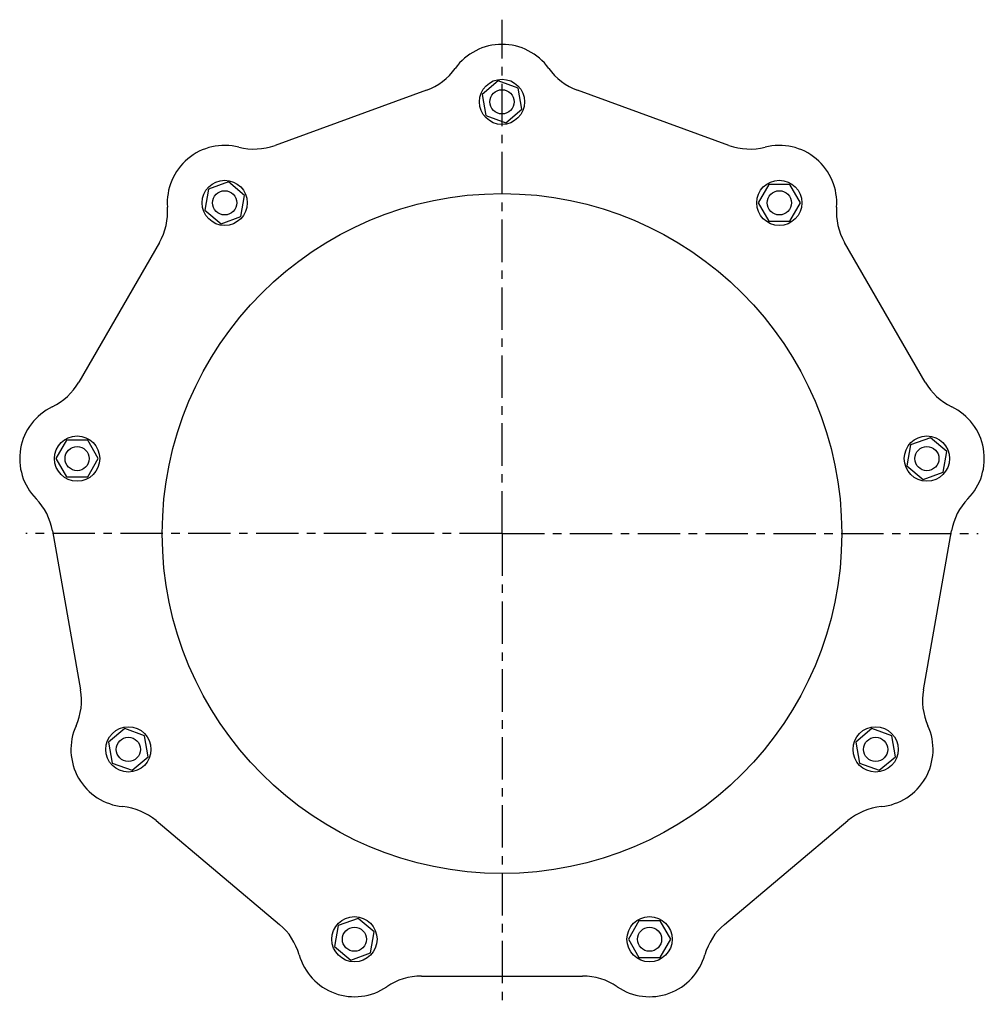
# Model space of a CAD drawing. Header units: millimetres. Extents: x 106 to 1612, y 211 to 1016.
# Tile 1 of 3: x 106 to 895, y 211 to 1016. Entities that reach past the tile are written whole.
import ezdxf

# ---------------------------------------------------------------- set-up
doc = ezdxf.new("R2010")
doc.units = ezdxf.units.MM
doc.header["$LTSCALE"] = 92.51
doc.linetypes.add('CENTER', pattern=[0.6, 0.375, -0.075, 0.075, -0.075])
doc.layers.get('0').update_dxf_attribs({"linetype": 'CONTINUOUS'})
doc.layers.add('DEFAULT_1', color=7, linetype='CENTER')
doc.layers.add('SURFS', color=7, linetype='CONTINUOUS')

msp = doc.modelspace()

# ---------------------------------------------------------------- linework, layer by layer
at = {"color": 7, "linetype": 'Continuous'}
for p, q in [((438.7, 958.49), (314.72, 913.37)), ((686.18, 913.37), (562.19, 958.49)), ((220.12, 833.99), (154.15, 719.73)), ((846.75, 719.73), (780.78, 833.99)), ((132.71, 598.11), (155.62, 468.18)), ((845.28, 468.18), (868.19, 598.11)), ((217.36, 361.23), (318.44, 276.42)), ((682.46, 276.42), (783.53, 361.23)), ((434.48, 234.19), (566.42, 234.19))]:
    msp.add_line(p, q, dxfattribs=at)
for centre, radius in [((500.45, 595.97), 278), ((273.55, 866.38), 9.89), ((152.81, 657.27), 9.89), ((194.74, 419.47), 9.89), ((379.72, 264.26), 9.89)]:
    msp.add_circle(centre, radius, dxfattribs=at)
at = {"layer": 'DEFAULT_1', "color": 7, "linetype": 'CENTER'}
for q in [(500.45, 1016.14), (110.88, 595.97), (500.45, 211.05), (890.02, 595.97)]:
    msp.add_line((500.45, 595.97), q, dxfattribs=at)
at = {"layer": 'SURFS', "color": 7, "linetype": 'Continuous'}
for p, q in [((497.44, 966.03), (484.17, 954.89)), ((513.72, 960.1), (497.44, 966.03)), ((516.73, 943.04), (513.72, 960.1)), ((484.17, 954.89), (487.18, 937.83)), ((503.46, 931.91), (516.73, 943.04)), ((487.18, 937.83), (503.46, 931.91)), ((276.55, 883.44), (260.28, 877.52)), ((289.82, 872.31), (276.55, 883.44)), ((718.69, 881.38), (710.03, 866.38)), ((736.01, 881.38), (718.69, 881.38)), ((744.67, 866.38), (736.01, 881.38)), ((260.28, 877.52), (257.27, 860.46)), ((286.81, 855.25), (289.82, 872.31)), ((710.03, 866.38), (718.69, 851.38)), ((736.01, 851.38), (744.67, 866.38)), ((257.27, 860.46), (270.54, 849.32)), ((270.54, 849.32), (286.81, 855.25)), ((718.69, 851.38), (736.01, 851.38)), ((144.15, 672.27), (135.49, 657.27)), ((161.47, 672.27), (144.15, 672.27)), ((170.13, 657.27), (161.47, 672.27)), ((834.82, 668.4), (831.81, 651.34)), ((851.09, 674.32), (834.82, 668.4)), ((864.36, 663.19), (851.09, 674.32)), ((861.36, 646.13), (864.36, 663.19)), ((135.49, 657.27), (144.15, 642.27)), ((161.47, 642.27), (170.13, 657.27)), ((831.81, 651.34), (845.08, 640.21)), ((845.08, 640.21), (861.36, 646.13)), ((144.15, 642.27), (161.47, 642.27)), ((191.74, 436.53), (178.47, 425.39)), ((208.01, 430.6), (191.74, 436.53)), ((803.15, 436.53), (789.88, 425.39)), ((819.42, 430.6), (803.15, 436.53)), ((211.02, 413.54), (208.01, 430.6)), ((822.43, 413.54), (819.42, 430.6)), ((178.47, 425.39), (181.47, 408.33)), ((789.88, 425.39), (792.89, 408.33)), ((197.75, 402.41), (211.02, 413.54)), ((809.16, 402.41), (822.43, 413.54)), ((181.47, 408.33), (197.75, 402.41)), ((792.89, 408.33), (809.16, 402.41)), ((366.45, 275.39), (363.44, 258.33)), ((382.72, 281.31), (366.45, 275.39)), ((395.99, 270.18), (382.72, 281.31)), ((612.52, 279.26), (603.86, 264.26)), ((629.84, 279.26), (612.52, 279.26)), ((638.5, 264.26), (629.84, 279.26)), ((392.98, 253.12), (395.99, 270.18)), ((363.44, 258.33), (376.71, 247.2)), ((603.86, 264.26), (612.52, 249.26)), ((629.84, 249.26), (638.5, 264.26)), ((376.71, 247.2), (392.98, 253.12)), ((612.52, 249.26), (629.84, 249.26))]:
    msp.add_line(p, q, dxfattribs=at)
for centre, radius in [((500.45, 948.97), 18.5), ((500.45, 948.97), 9.89), ((273.55, 866.38), 18.5), ((727.35, 866.38), 18.5), ((727.35, 866.38), 9.89), ((152.81, 657.27), 18.5), ((848.09, 657.27), 18.5), ((848.09, 657.27), 9.89), ((194.74, 419.47), 18.5), ((806.16, 419.47), 18.5), ((806.16, 419.47), 9.89), ((379.72, 264.26), 18.5), ((621.18, 264.26), 18.5), ((621.18, 264.26), 9.89)]:
    msp.add_circle(centre, radius, dxfattribs=at)
for centre, radius, start, end in [((500.45, 948.97), 47, 35.6437, 144.3563), ((421.59, 1005.52), 50.04, 290.00165, 324.35736), ((579.31, 1005.52), 50.04, 215.64264, 249.99835), ((273.55, 866.38), 47, 75.6437, 184.3563), ((297.61, 960.39), 50.04, 255.64264, 289.99835), ((703.29, 960.39), 50.04, 250.00165, 284.35736), ((727.35, 866.38), 47, 355.6437, 104.3563), ((176.79, 859.01), 50.04, 330.00165, 4.35736), ((824.11, 859.01), 50.04, 175.64264, 209.99835), ((110.82, 744.75), 50.04, 295.64264, 329.99835), ((890.08, 744.75), 50.04, 210.00165, 244.35736), ((152.81, 657.27), 47, 115.6437, 224.3563), ((848.09, 657.27), 47, 315.6437, 64.3563), ((83.43, 589.42), 50.04, 10.00165, 44.35736), ((917.47, 589.42), 50.04, 135.64264, 169.99835), ((106.34, 459.49), 50.04, 335.64264, 9.99835), ((894.56, 459.49), 50.04, 170.00165, 204.35736), ((194.74, 419.47), 47, 155.6437, 264.3563), ((806.16, 419.47), 47, 275.6437, 24.3563), ((185.2, 322.9), 50.04, 50.00165, 84.35736), ((815.7, 322.9), 50.04, 95.64264, 129.99835), ((286.27, 238.09), 50.04, 15.64264, 49.99835), ((714.63, 238.09), 50.04, 130.00165, 164.35736), ((379.72, 264.26), 47, 195.6437, 304.3563), ((621.18, 264.26), 47, 235.6437, 344.3563), ((434.48, 184.15), 50.04, 90.00165, 124.35736), ((566.42, 184.15), 50.04, 55.64264, 89.99835)]:
    msp.add_arc(centre, radius, start, end, dxfattribs=at)

doc.saveas('drawing.dxf')
